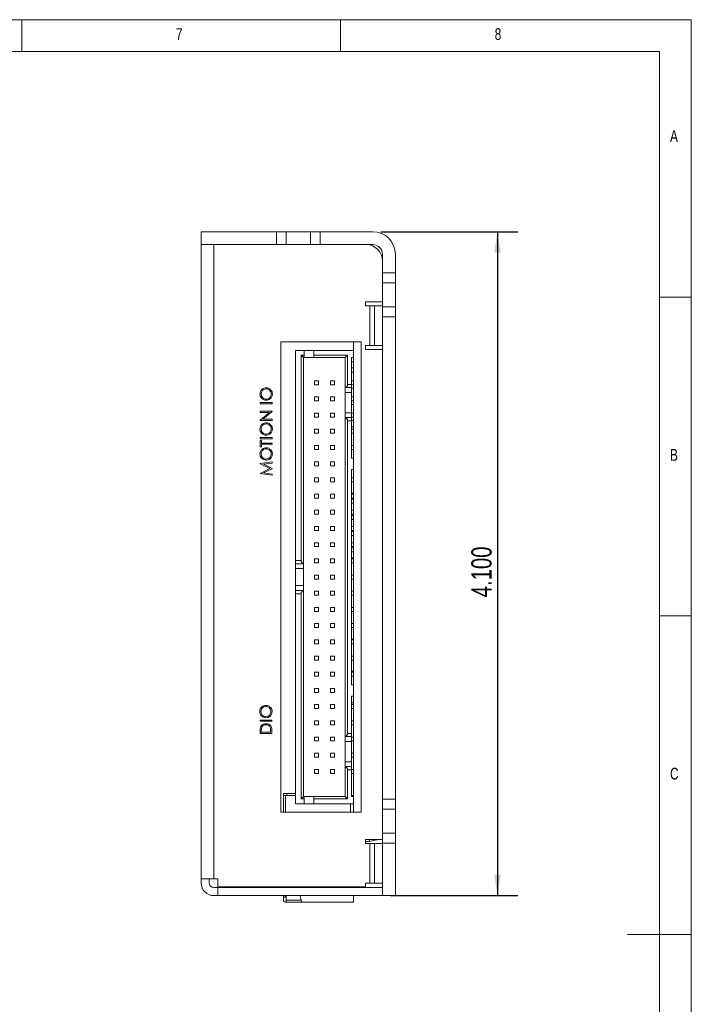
# Model space of a CAD drawing. Header units: inches. Extents: x 0.2 to 16.3, y 0.2 to 11.5.
# Tile 22 of 22: x 12.2 to 16.3, y 5.4 to 11.5. Entities that reach past the tile are written whole.
import ezdxf

# ---------------------------------------------------------------- set-up
doc = ezdxf.new("R2010")
doc.units = ezdxf.units.IN
doc.header["$MEASUREMENT"] = 0
doc.layers.add('FORMAT', color=7, linetype='Continuous')
doc.styles.add('SLDTEXTSTYLE0', font='TXT', dxfattribs={"width": 0.75})
doc.dimstyles.new('SLDDIMSTYLE0', dxfattribs={"dimtxt": 0.125, "dimasz": 0.13, "dimexe": 0, "dimexo": 0.0625, "dimgap": 0.03125, "dimtad": 2, "dimdec": 3, "dimzin": 4, "dimdsep": 46, "dimtxsty": 'Standard', "dimsah": 1, "dimcen": 0.09, "dimadec": 0, "dimazin": 0, "dimtfac": 1, "dimtdec": 3, "dimtofl": 0, "dimtmove": 0, "dimatfit": 3, "dimfxl": 0, "dimtolj": 1, "dimtzin": 12, "dimarcsym": 0})

# ---------------------------------------------------------------- blocks, each defined once
blk = doc.blocks.new('*D13')
at = {"layer": 'FORMAT'}
for p, q in [((14.4217, 10.1871), (15.2666, 10.1871)), ((15.1416, 10.1871), (15.1416, 6.0871)), ((14.4817, 6.0871), (15.2666, 6.0871))]:
    blk.add_line(p, q, dxfattribs=at)
for points in [[(15.1416, 10.1871), (15.1216, 10.0571), (15.1616, 10.0571)], [(15.1416, 6.0871), (15.1616, 6.2171), (15.1216, 6.2171)]]:
    blk.add_solid(points, dxfattribs=at)
at = {"layer": 'FORMAT', "insert": (14.9805, 7.9293), "char_height": 0.125, "attachment_point": 1, "rotation": 90, "style": 'SLDTEXTSTYLE0'}
blk.add_mtext('4.100', dxfattribs=at)

msp = doc.modelspace()

# ---------------------------------------------------------------- linework, layer by layer
at = {"color": 7, "linetype": 'Continuous', "lineweight": 0}
for p, q in [((16.3386, 11.4961), (0.1969, 11.4961)), ((12.2047, 11.4961), (12.2047, 11.2992)), ((14.1732, 11.2992), (14.1732, 11.4961)), ((16.3386, 0.1969), (16.3386, 11.4961)), ((16.1417, 11.2992), (0.3937, 11.2992)), ((16.1417, 11.2992), (16.1417, 2.372)), ((16.3386, 9.7835), (16.1417, 9.7835)), ((16.1417, 7.815), (16.3386, 7.815)), ((16.3386, 5.8465), (15.9449, 5.8465))]:
    msp.add_line(p, q, dxfattribs=at)
at = {"color": 7, "linetype": 'Continuous', "lineweight": 15}
for p, q in [((13.3117, 10.1871), (13.3117, 10.1071)), ((13.7767, 10.1871), (13.3117, 10.1871)), ((13.7767, 10.1071), (13.7767, 10.1871)), ((13.8367, 10.1871), (13.7767, 10.1871)), ((13.8367, 10.1871), (13.8367, 10.1071)), ((13.9867, 10.1871), (13.8367, 10.1871)), ((13.9867, 10.1071), (13.9867, 10.1871)), ((14.0467, 10.1871), (13.9867, 10.1871)), ((14.0467, 10.1871), (14.0467, 10.1071)), ((14.3717, 10.1871), (14.0467, 10.1871)), ((13.3117, 6.1911), (13.3117, 10.1071)), ((13.7767, 10.1071), (13.3117, 10.1071)), ((13.3907, 10.1071), (13.3907, 6.1911)), ((13.8367, 10.1071), (13.7767, 10.1071)), ((13.9867, 10.1071), (13.8367, 10.1071)), ((14.0467, 10.1071), (13.9867, 10.1071)), ((14.3717, 10.1071), (14.0467, 10.1071)), ((14.4317, 9.9321), (14.4317, 10.0471)), ((14.5117, 9.9321), (14.5117, 10.0471)), ((14.5117, 9.9321), (14.4317, 9.9321)), ((14.4317, 9.8721), (14.4317, 9.9321)), ((14.5117, 9.8721), (14.5117, 9.9321)), ((14.4317, 9.8721), (14.5117, 9.8721)), ((14.4317, 9.7221), (14.4317, 9.8721)), ((14.5117, 9.7221), (14.5117, 9.8721)), ((14.3277, 9.7546), (14.4317, 9.7546)), ((14.3277, 9.7296), (14.3277, 9.7546)), ((14.3527, 9.7296), (14.3277, 9.7296)), ((14.3527, 9.4846), (14.3527, 9.7296)), ((14.3817, 9.7296), (14.3527, 9.7296)), ((14.4317, 9.7296), (14.3817, 9.7296)), ((14.3817, 9.4846), (14.3817, 9.7296)), ((14.4317, 9.7221), (14.5117, 9.7221)), ((14.4317, 9.6621), (14.4317, 9.7221)), ((14.5117, 9.6621), (14.5117, 9.7221)), ((14.4317, 9.6621), (14.5117, 9.6621)), ((14.4317, 6.6821), (14.4317, 9.6621)), ((14.5117, 6.6821), (14.5117, 9.6621)), ((13.8047, 9.5071), (14.3007, 9.5071)), ((13.8047, 6.6021), (13.8047, 9.5071)), ((14.2537, 9.4543), (14.2537, 9.5071)), ((14.3007, 9.5071), (14.3007, 6.6021)), ((13.8937, 8.1568), (13.8937, 9.4543)), ((13.8937, 9.4543), (13.9487, 9.4543)), ((13.9287, 9.4243), (13.9487, 9.4243)), ((13.9287, 8.1568), (13.9287, 9.4243)), ((13.9287, 9.4243), (13.9437, 9.4093)), ((13.9487, 9.4243), (13.9487, 9.4543)), ((13.9487, 9.4543), (14.0087, 9.4543)), ((13.9487, 9.4243), (13.9487, 9.4093)), ((14.0087, 9.4543), (14.0087, 9.4243)), ((14.0087, 9.4543), (14.2537, 9.4543)), ((14.0087, 9.4243), (14.2162, 9.4243)), ((14.0087, 9.4093), (14.0087, 9.4243)), ((14.2162, 9.4243), (14.2012, 9.4093)), ((14.2162, 9.4243), (14.2162, 9.2443)), ((14.2537, 9.4543), (14.2537, 9.4093)), ((14.3277, 9.4596), (14.3277, 9.4846)), ((14.3277, 9.4846), (14.3527, 9.4846)), ((14.4317, 9.4596), (14.3277, 9.4596)), ((14.3527, 9.4846), (14.3817, 9.4846)), ((14.3817, 9.4846), (14.4317, 9.4846)), ((13.9437, 8.1375), (13.9437, 9.4093)), ((13.9437, 9.4093), (13.9487, 9.4093)), ((13.9487, 9.4093), (14.0087, 9.4093)), ((14.0087, 9.4093), (14.2012, 9.4093)), ((14.2012, 9.4093), (14.2012, 9.225)), ((14.2412, 9.4093), (14.2537, 9.4093)), ((14.2412, 9.2443), (14.2412, 9.4093)), ((14.2412, 9.3829), (14.2537, 9.3829)), ((14.2537, 8.7893), (14.2537, 9.4093)), ((14.2537, 9.3454), (14.2412, 9.3454)), ((14.2537, 9.3204), (14.2412, 9.3204)), ((14.0114, 9.2421), (14.0114, 9.2666)), ((14.0114, 9.2666), (14.0359, 9.2666)), ((14.0114, 9.2421), (14.0359, 9.2421)), ((14.0359, 9.2421), (14.0359, 9.2666)), ((14.1114, 9.2421), (14.1114, 9.2666)), ((14.1114, 9.2666), (14.1359, 9.2666)), ((14.1114, 9.2421), (14.1359, 9.2421)), ((14.1359, 9.2421), (14.1359, 9.2666)), ((14.2162, 9.2443), (14.2412, 9.2443)), ((14.2412, 9.2666), (14.2537, 9.2666)), ((14.2412, 9.2243), (14.2412, 9.2443)), ((14.2412, 9.2421), (14.2537, 9.2421)), ((14.2012, 9.2243), (14.2012, 9.225)), ((14.2412, 9.2243), (14.2012, 9.2243)), ((14.2012, 9.2243), (14.2012, 9.0393)), ((14.2012, 9.1943), (14.2412, 9.1943)), ((14.2412, 9.1943), (14.2412, 9.2243)), ((14.2537, 9.2204), (14.2412, 9.2204)), ((14.2412, 9.0693), (14.2412, 9.1943)), ((13.6771, 9.1313), (13.7501, 9.1313)), ((13.6771, 9.1248), (13.6771, 9.1313)), ((13.7501, 9.1248), (13.6771, 9.1248)), ((13.7501, 9.1313), (13.7501, 9.1248)), ((14.0114, 9.1421), (14.0114, 9.1666)), ((14.0114, 9.1666), (14.0359, 9.1666)), ((14.0114, 9.1421), (14.0359, 9.1421)), ((14.0359, 9.1421), (14.0359, 9.1666)), ((14.1114, 9.1421), (14.1114, 9.1666)), ((14.1114, 9.1666), (14.1359, 9.1666)), ((14.1114, 9.1421), (14.1359, 9.1421)), ((14.1359, 9.1421), (14.1359, 9.1666)), ((14.2412, 9.1666), (14.2537, 9.1666)), ((14.2412, 9.1421), (14.2537, 9.1421)), ((14.2537, 9.1204), (14.2412, 9.1204)), ((13.6771, 9.0781), (13.7501, 9.0781)), ((13.6771, 9.0715), (13.6771, 9.0781)), ((13.7345, 9.0715), (13.6771, 9.0715)), ((13.6771, 9.0233), (13.7345, 9.0715)), ((13.7501, 9.0766), (13.6928, 9.0285)), ((13.7501, 9.0781), (13.7501, 9.0766)), ((14.0114, 9.0421), (14.0114, 9.0666)), ((14.0114, 9.0666), (14.0359, 9.0666)), ((14.0359, 9.0421), (14.0359, 9.0666)), ((14.1114, 9.0421), (14.1114, 9.0666)), ((14.1114, 9.0666), (14.1359, 9.0666)), ((14.1359, 9.0421), (14.1359, 9.0666)), ((14.2412, 9.0693), (14.2012, 9.0693)), ((14.2412, 9.0393), (14.2412, 9.0693)), ((14.2412, 9.0666), (14.2537, 9.0666)), ((13.6771, 9.022), (13.6771, 9.0233)), ((13.7501, 9.022), (13.6771, 9.022)), ((13.6928, 9.0285), (13.7501, 9.0285)), ((13.7501, 9.0285), (13.7501, 9.022)), ((14.0114, 9.0421), (14.0359, 9.0421)), ((14.1114, 9.0421), (14.1359, 9.0421)), ((14.2012, 9.0387), (14.2012, 9.0393)), ((14.2012, 9.0393), (14.2412, 9.0393)), ((14.2012, 9.0387), (14.2012, 7.07)), ((14.2162, 9.0193), (14.2162, 7.0893)), ((14.2412, 9.0193), (14.2162, 9.0193)), ((14.2412, 9.0421), (14.2537, 9.0421)), ((14.2412, 9.0193), (14.2412, 9.0393)), ((14.2537, 9.0204), (14.2412, 9.0204)), ((14.2412, 8.7893), (14.2412, 9.0193)), ((14.0114, 8.9421), (14.0114, 8.9666)), ((14.0114, 8.9666), (14.0359, 8.9666)), ((14.0114, 8.9421), (14.0359, 8.9421)), ((14.0359, 8.9421), (14.0359, 8.9666)), ((14.1114, 8.9421), (14.1114, 8.9666)), ((14.1114, 8.9666), (14.1359, 8.9666)), ((14.1114, 8.9421), (14.1359, 8.9421)), ((14.1359, 8.9421), (14.1359, 8.9666)), ((14.2537, 8.9829), (14.2412, 8.9829)), ((14.2412, 8.9666), (14.2537, 8.9666)), ((14.2412, 8.9421), (14.2537, 8.9421)), ((13.6771, 8.9154), (13.7501, 8.9154)), ((13.6771, 8.9089), (13.6771, 8.9154)), ((13.7501, 8.9089), (13.6771, 8.9089)), ((13.6771, 8.8976), (13.6846, 8.8976)), ((13.6771, 8.8593), (13.6771, 8.8976)), ((13.6846, 8.8976), (13.6846, 8.8817)), ((13.6846, 8.8817), (13.7501, 8.8817)), ((13.7501, 8.9154), (13.7501, 8.9089)), ((13.7501, 8.8817), (13.7501, 8.8752)), ((13.6846, 8.8593), (13.6771, 8.8593)), ((13.6846, 8.8752), (13.6846, 8.8593)), ((13.7501, 8.8752), (13.6846, 8.8752)), ((14.0114, 8.8421), (14.0114, 8.8666)), ((14.0114, 8.8666), (14.0359, 8.8666)), ((14.0114, 8.8421), (14.0359, 8.8421)), ((14.0359, 8.8421), (14.0359, 8.8666)), ((14.1114, 8.8421), (14.1114, 8.8666)), ((14.1114, 8.8666), (14.1359, 8.8666)), ((14.1114, 8.8421), (14.1359, 8.8421)), ((14.1359, 8.8421), (14.1359, 8.8666)), ((14.2412, 8.8666), (14.2537, 8.8666)), ((14.2412, 8.8421), (14.2537, 8.8421)), ((13.6771, 8.7552), (13.7501, 8.7649)), ((13.6771, 8.7543), (13.6771, 8.7552)), ((13.7501, 8.7583), (13.6976, 8.7513)), ((13.7501, 8.7649), (13.7501, 8.7583)), ((14.0114, 8.7421), (14.0114, 8.7666)), ((14.0114, 8.7666), (14.0359, 8.7666)), ((14.0359, 8.7421), (14.0359, 8.7666)), ((14.1114, 8.7421), (14.1114, 8.7666)), ((14.1114, 8.7666), (14.1359, 8.7666)), ((14.1359, 8.7421), (14.1359, 8.7666)), ((14.2412, 8.7893), (14.2537, 8.7893)), ((14.2537, 8.7193), (14.2537, 8.7893)), ((13.737, 8.7242), (13.6771, 8.7543)), ((13.6771, 8.6941), (13.737, 8.7242)), ((13.7501, 8.7235), (13.6975, 8.6971)), ((13.6975, 8.6971), (13.7501, 8.6901)), ((13.6976, 8.7513), (13.7501, 8.725)), ((13.7501, 8.725), (13.7501, 8.7235)), ((14.0114, 8.7421), (14.0359, 8.7421)), ((14.1114, 8.7421), (14.1359, 8.7421)), ((14.2537, 8.7193), (14.2412, 8.7193)), ((14.2412, 7.3893), (14.2412, 8.7193)), ((14.2537, 7.3893), (14.2537, 8.7193)), ((13.6771, 8.6932), (13.6771, 8.6941)), ((13.7501, 8.6836), (13.6771, 8.6932)), ((13.7501, 8.6901), (13.7501, 8.6836)), ((14.0114, 8.6421), (14.0114, 8.6666)), ((14.0114, 8.6666), (14.0359, 8.6666)), ((14.0114, 8.6421), (14.0359, 8.6421)), ((14.0359, 8.6421), (14.0359, 8.6666)), ((14.1114, 8.6421), (14.1114, 8.6666)), ((14.1114, 8.6666), (14.1359, 8.6666)), ((14.1114, 8.6421), (14.1359, 8.6421)), ((14.1359, 8.6421), (14.1359, 8.6666)), ((14.2412, 8.6666), (14.2537, 8.6666)), ((14.2412, 8.6421), (14.2537, 8.6421)), ((14.2412, 8.5728), (14.2537, 8.5728)), ((14.0114, 8.5421), (14.0114, 8.5666)), ((14.0114, 8.5666), (14.0359, 8.5666)), ((14.0114, 8.5421), (14.0359, 8.5421)), ((14.0359, 8.5421), (14.0359, 8.5666)), ((14.1114, 8.5421), (14.1114, 8.5666)), ((14.1114, 8.5666), (14.1359, 8.5666)), ((14.1114, 8.5421), (14.1359, 8.5421)), ((14.1359, 8.5421), (14.1359, 8.5666)), ((14.2412, 8.5666), (14.2537, 8.5666)), ((14.2412, 8.5421), (14.2537, 8.5421)), ((14.2537, 8.5353), (14.2412, 8.5353)), ((14.0114, 8.4421), (14.0114, 8.4666)), ((14.0114, 8.4666), (14.0359, 8.4666)), ((14.0359, 8.4421), (14.0359, 8.4666)), ((14.1114, 8.4421), (14.1114, 8.4666)), ((14.1114, 8.4666), (14.1359, 8.4666)), ((14.1359, 8.4421), (14.1359, 8.4666)), ((14.2537, 8.5103), (14.2412, 8.5103)), ((14.2412, 8.4666), (14.2537, 8.4666)), ((14.0114, 8.4421), (14.0359, 8.4421)), ((14.1114, 8.4421), (14.1359, 8.4421)), ((14.2412, 8.4421), (14.2537, 8.4421)), ((14.2537, 8.4353), (14.2412, 8.4353)), ((14.2537, 8.4103), (14.2412, 8.4103)), ((14.0114, 8.3421), (14.0114, 8.3666)), ((14.0114, 8.3666), (14.0359, 8.3666)), ((14.0114, 8.3421), (14.0359, 8.3421)), ((14.0359, 8.3421), (14.0359, 8.3666)), ((14.1114, 8.3421), (14.1114, 8.3666)), ((14.1114, 8.3666), (14.1359, 8.3666)), ((14.1114, 8.3421), (14.1359, 8.3421)), ((14.1359, 8.3421), (14.1359, 8.3666)), ((14.2412, 8.3666), (14.2537, 8.3666)), ((14.2412, 8.3421), (14.2537, 8.3421)), ((14.2537, 8.3353), (14.2412, 8.3353)), ((14.2537, 8.3103), (14.2412, 8.3103)), ((14.0114, 8.2421), (14.0114, 8.2666)), ((14.0114, 8.2666), (14.0359, 8.2666)), ((14.0114, 8.2421), (14.0359, 8.2421)), ((14.0359, 8.2421), (14.0359, 8.2666)), ((14.1114, 8.2421), (14.1114, 8.2666)), ((14.1114, 8.2666), (14.1359, 8.2666)), ((14.1114, 8.2421), (14.1359, 8.2421)), ((14.1359, 8.2421), (14.1359, 8.2666)), ((14.2412, 8.2666), (14.2537, 8.2666)), ((14.2412, 8.2421), (14.2537, 8.2421)), ((14.2537, 8.2353), (14.2412, 8.2353)), ((14.2537, 8.2103), (14.2412, 8.2103)), ((13.8937, 8.1568), (13.9287, 8.1568)), ((13.8937, 8.1368), (13.8937, 8.1568)), ((14.0114, 8.1421), (14.0114, 8.1666)), ((14.0114, 8.1666), (14.0359, 8.1666)), ((14.0359, 8.1421), (14.0359, 8.1666)), ((14.1114, 8.1421), (14.1114, 8.1666)), ((14.1114, 8.1666), (14.1359, 8.1666)), ((14.1359, 8.1421), (14.1359, 8.1666)), ((14.2537, 8.1728), (14.2412, 8.1728)), ((14.2412, 8.1666), (14.2537, 8.1666)), ((13.9437, 8.1368), (13.8937, 8.1368)), ((13.8937, 8.1068), (13.8937, 8.1368)), ((13.8937, 8.1068), (13.9437, 8.1068)), ((13.8937, 8.0018), (13.8937, 8.1068)), ((13.9437, 8.1368), (13.9437, 8.1375)), ((13.9437, 7.9718), (13.9437, 8.1368)), ((14.0114, 8.1421), (14.0359, 8.1421)), ((14.1114, 8.1421), (14.1359, 8.1421)), ((14.2412, 8.1421), (14.2537, 8.1421)), ((14.0114, 8.0421), (14.0114, 8.0666)), ((14.0114, 8.0666), (14.0359, 8.0666)), ((14.0114, 8.0421), (14.0359, 8.0421)), ((14.0359, 8.0421), (14.0359, 8.0666)), ((14.1114, 8.0421), (14.1114, 8.0666)), ((14.1114, 8.0666), (14.1359, 8.0666)), ((14.1114, 8.0421), (14.1359, 8.0421)), ((14.1359, 8.0421), (14.1359, 8.0666)), ((14.2412, 8.0666), (14.2537, 8.0666)), ((14.2412, 8.0421), (14.2537, 8.0421)), ((13.9437, 8.0018), (13.8937, 8.0018)), ((13.8937, 7.9718), (13.8937, 8.0018)), ((13.9437, 7.9718), (13.8937, 7.9718)), ((13.8937, 7.9518), (13.8937, 7.9718)), ((13.9437, 7.9718), (13.9437, 7.9712)), ((13.9437, 6.6993), (13.9437, 7.9712)), ((14.0114, 7.9421), (14.0114, 7.9666)), ((14.0114, 7.9666), (14.0359, 7.9666)), ((14.0359, 7.9421), (14.0359, 7.9666)), ((14.1114, 7.9421), (14.1114, 7.9666)), ((14.1114, 7.9666), (14.1359, 7.9666)), ((14.1359, 7.9421), (14.1359, 7.9666)), ((14.2412, 7.9666), (14.2537, 7.9666)), ((13.9287, 7.9518), (13.8937, 7.9518)), ((13.8937, 6.6543), (13.8937, 7.9518)), ((13.9287, 6.6843), (13.9287, 7.9518)), ((14.0114, 7.9421), (14.0359, 7.9421)), ((14.1114, 7.9421), (14.1359, 7.9421)), ((14.2412, 7.9421), (14.2537, 7.9421)), ((14.0114, 7.8421), (14.0114, 7.8666)), ((14.0114, 7.8666), (14.0359, 7.8666)), ((14.0359, 7.8421), (14.0359, 7.8666)), ((14.1114, 7.8421), (14.1114, 7.8666)), ((14.1114, 7.8666), (14.1359, 7.8666)), ((14.1359, 7.8421), (14.1359, 7.8666)), ((14.2412, 7.8666), (14.2537, 7.8666)), ((14.0114, 7.8421), (14.0359, 7.8421)), ((14.1114, 7.8421), (14.1359, 7.8421)), ((14.2412, 7.8421), (14.2537, 7.8421)), ((14.0114, 7.7421), (14.0114, 7.7666)), ((14.0114, 7.7666), (14.0359, 7.7666)), ((14.0114, 7.7421), (14.0359, 7.7421)), ((14.0359, 7.7421), (14.0359, 7.7666)), ((14.1114, 7.7421), (14.1114, 7.7666)), ((14.1114, 7.7666), (14.1359, 7.7666)), ((14.1114, 7.7421), (14.1359, 7.7421)), ((14.1359, 7.7421), (14.1359, 7.7666)), ((14.2412, 7.7666), (14.2537, 7.7666)), ((14.2412, 7.7421), (14.2537, 7.7421)), ((14.0114, 7.6421), (14.0114, 7.6666)), ((14.0114, 7.6666), (14.0359, 7.6666)), ((14.0359, 7.6421), (14.0359, 7.6666)), ((14.1114, 7.6421), (14.1114, 7.6666)), ((14.1114, 7.6666), (14.1359, 7.6666)), ((14.1359, 7.6421), (14.1359, 7.6666)), ((14.2412, 7.6708), (14.2537, 7.6708)), ((14.2412, 7.6666), (14.2537, 7.6666)), ((14.0114, 7.6421), (14.0359, 7.6421)), ((14.1114, 7.6421), (14.1359, 7.6421)), ((14.2412, 7.6421), (14.2537, 7.6421)), ((14.0114, 7.5421), (14.0114, 7.5666)), ((14.0114, 7.5666), (14.0359, 7.5666)), ((14.0114, 7.5421), (14.0359, 7.5421)), ((14.0359, 7.5421), (14.0359, 7.5666)), ((14.1114, 7.5421), (14.1114, 7.5666)), ((14.1114, 7.5666), (14.1359, 7.5666)), ((14.1114, 7.5421), (14.1359, 7.5421)), ((14.1359, 7.5421), (14.1359, 7.5666)), ((14.2412, 7.5666), (14.2537, 7.5666)), ((14.2412, 7.5421), (14.2537, 7.5421)), ((14.0114, 7.4421), (14.0114, 7.4666)), ((14.0114, 7.4666), (14.0359, 7.4666)), ((14.0114, 7.4421), (14.0359, 7.4421)), ((14.0359, 7.4421), (14.0359, 7.4666)), ((14.1114, 7.4421), (14.1114, 7.4666)), ((14.1114, 7.4666), (14.1359, 7.4666)), ((14.1114, 7.4421), (14.1359, 7.4421)), ((14.1359, 7.4421), (14.1359, 7.4666)), ((14.2412, 7.4739), (14.2537, 7.4739)), ((14.2412, 7.4666), (14.2537, 7.4666)), ((14.2412, 7.4421), (14.2537, 7.4421)), ((14.0114, 7.3421), (14.0114, 7.3666)), ((14.0114, 7.3666), (14.0359, 7.3666)), ((14.0359, 7.3421), (14.0359, 7.3666)), ((14.1114, 7.3421), (14.1114, 7.3666)), ((14.1114, 7.3666), (14.1359, 7.3666)), ((14.1359, 7.3421), (14.1359, 7.3666)), ((14.2412, 7.3893), (14.2537, 7.3893)), ((14.2537, 7.3193), (14.2537, 7.3893)), ((14.0114, 7.3421), (14.0359, 7.3421)), ((14.1114, 7.3421), (14.1359, 7.3421)), ((14.2537, 7.3193), (14.2412, 7.3193)), ((14.2412, 7.0893), (14.2412, 7.3193)), ((14.2537, 6.6993), (14.2537, 7.3193)), ((14.0114, 7.2421), (14.0114, 7.2666)), ((14.0114, 7.2666), (14.0359, 7.2666)), ((14.0114, 7.2421), (14.0359, 7.2421)), ((14.0359, 7.2421), (14.0359, 7.2666)), ((14.1114, 7.2421), (14.1114, 7.2666)), ((14.1114, 7.2666), (14.1359, 7.2666)), ((14.1114, 7.2421), (14.1359, 7.2421)), ((14.1359, 7.2421), (14.1359, 7.2666)), ((14.2412, 7.2771), (14.2537, 7.2771)), ((14.2412, 7.2666), (14.2537, 7.2666)), ((14.2412, 7.2421), (14.2537, 7.2421)), ((13.6757, 7.1705), (13.7486, 7.1705)), ((13.6757, 7.164), (13.6757, 7.1705)), ((13.7486, 7.164), (13.6757, 7.164)), ((13.7486, 7.1705), (13.7486, 7.164)), ((14.0114, 7.1421), (14.0114, 7.1666)), ((14.0114, 7.1666), (14.0359, 7.1666)), ((14.0114, 7.1421), (14.0359, 7.1421)), ((14.0359, 7.1421), (14.0359, 7.1666)), ((14.1114, 7.1421), (14.1114, 7.1666)), ((14.1114, 7.1666), (14.1359, 7.1666)), ((14.1114, 7.1421), (14.1359, 7.1421)), ((14.1359, 7.1421), (14.1359, 7.1666)), ((14.2412, 7.1666), (14.2537, 7.1666)), ((14.2412, 7.1421), (14.2537, 7.1421)), ((13.6757, 7.0892), (13.6757, 7.1039)), ((13.7486, 7.0892), (13.6757, 7.0892)), ((13.6831, 7.1009), (13.6831, 7.0957)), ((13.6831, 7.0957), (13.7411, 7.0957)), ((13.7411, 7.0957), (13.7411, 7.1041)), ((13.7486, 7.1118), (13.7486, 7.0892)), ((14.0114, 7.0421), (14.0114, 7.0666)), ((14.0114, 7.0666), (14.0359, 7.0666)), ((14.0359, 7.0421), (14.0359, 7.0666)), ((14.1114, 7.0421), (14.1114, 7.0666)), ((14.1114, 7.0666), (14.1359, 7.0666)), ((14.1359, 7.0421), (14.1359, 7.0666)), ((14.2012, 7.07), (14.2012, 7.0693)), ((14.2412, 7.0693), (14.2012, 7.0693)), ((14.2012, 7.0693), (14.2012, 6.8843)), ((14.2162, 7.0893), (14.2412, 7.0893)), ((14.2412, 7.0693), (14.2412, 7.0893)), ((14.2412, 7.0393), (14.2412, 7.0693)), ((14.2412, 7.0666), (14.2537, 7.0666)), ((14.0114, 7.0421), (14.0359, 7.0421)), ((14.1114, 7.0421), (14.1359, 7.0421)), ((14.2012, 7.0393), (14.2412, 7.0393)), ((14.2412, 7.0421), (14.2537, 7.0421)), ((14.2412, 6.9143), (14.2412, 7.0393)), ((14.0114, 6.9421), (14.0114, 6.9666)), ((14.0114, 6.9666), (14.0359, 6.9666)), ((14.0114, 6.9421), (14.0359, 6.9421)), ((14.0359, 6.9421), (14.0359, 6.9666)), ((14.1114, 6.9421), (14.1114, 6.9666)), ((14.1114, 6.9666), (14.1359, 6.9666)), ((14.1114, 6.9421), (14.1359, 6.9421)), ((14.1359, 6.9421), (14.1359, 6.9666)), ((14.2412, 6.9666), (14.2537, 6.9666)), ((14.2412, 6.9421), (14.2537, 6.9421)), ((14.2412, 6.9143), (14.2012, 6.9143)), ((14.2012, 6.8837), (14.2012, 6.8843)), ((14.2012, 6.8843), (14.2412, 6.8843)), ((14.2012, 6.8837), (14.2012, 6.6993)), ((14.2412, 6.8843), (14.2412, 6.9143)), ((14.2412, 6.8643), (14.2412, 6.8843)), ((14.0114, 6.8421), (14.0114, 6.8666)), ((14.0114, 6.8666), (14.0359, 6.8666)), ((14.0114, 6.8421), (14.0359, 6.8421)), ((14.0359, 6.8421), (14.0359, 6.8666)), ((14.1114, 6.8421), (14.1114, 6.8666)), ((14.1114, 6.8666), (14.1359, 6.8666)), ((14.1114, 6.8421), (14.1359, 6.8421)), ((14.1359, 6.8421), (14.1359, 6.8666)), ((14.2162, 6.8643), (14.2162, 6.6843)), ((14.2412, 6.8643), (14.2162, 6.8643)), ((14.2412, 6.8666), (14.2537, 6.8666)), ((14.2412, 6.6993), (14.2412, 6.8643)), ((14.2412, 6.8421), (14.2537, 6.8421)), ((13.8206, 6.7171), (13.8403, 6.7171)), ((13.8206, 6.7053), (13.8206, 6.7171)), ((13.8206, 6.6021), (13.8206, 6.7053)), ((13.8206, 6.7053), (13.8324, 6.7053)), ((13.8403, 6.7053), (13.8324, 6.7053)), ((13.8324, 6.6021), (13.8324, 6.7053)), ((13.8403, 6.7171), (13.8937, 6.7171)), ((13.8403, 6.7171), (13.8403, 6.7053)), ((13.8403, 6.7053), (13.8937, 6.7053)), ((13.9287, 6.6843), (13.9437, 6.6993)), ((13.9487, 6.6993), (13.9437, 6.6993)), ((13.9487, 6.6993), (13.9487, 6.6843)), ((14.0087, 6.6993), (13.9487, 6.6993)), ((14.0087, 6.6843), (14.0087, 6.6993)), ((14.2012, 6.6993), (14.0087, 6.6993)), ((14.2162, 6.6843), (14.2012, 6.6993)), ((14.2537, 6.7053), (14.2412, 6.7053)), ((14.2537, 6.6993), (14.2412, 6.6993)), ((14.2537, 6.6993), (14.2537, 6.6543)), ((13.8937, 6.6543), (13.9487, 6.6543)), ((13.9287, 6.6843), (13.9487, 6.6843)), ((13.9487, 6.6543), (13.9487, 6.6843)), ((13.9487, 6.6543), (14.0087, 6.6543)), ((14.0087, 6.6843), (14.0087, 6.6543)), ((14.2162, 6.6843), (14.0087, 6.6843)), ((14.0087, 6.6543), (14.2537, 6.6543)), ((14.234, 6.6543), (14.234, 6.6021)), ((14.2537, 6.6021), (14.2537, 6.6543)), ((14.5117, 6.6821), (14.4317, 6.6821)), ((14.4317, 6.6221), (14.4317, 6.6821)), ((14.5117, 6.6221), (14.5117, 6.6821)), ((14.3007, 6.6021), (13.8047, 6.6021)), ((14.4317, 6.6221), (14.5117, 6.6221)), ((14.4317, 6.4721), (14.4317, 6.6221)), ((14.5117, 6.4721), (14.5117, 6.6221)), ((14.4317, 6.4721), (14.5117, 6.4721)), ((14.4317, 6.4121), (14.4317, 6.4721)), ((14.5117, 6.4121), (14.5117, 6.4721)), ((14.3277, 6.4346), (14.4317, 6.4346)), ((14.3277, 6.4096), (14.3277, 6.4346)), ((14.3521, 6.4218), (14.3277, 6.4218)), ((14.3527, 6.4096), (14.3277, 6.4096)), ((14.3521, 6.4222), (14.3521, 6.4346)), ((14.3527, 6.1646), (14.3527, 6.4096)), ((14.3817, 6.4096), (14.3527, 6.4096)), ((14.3529, 6.422), (14.3915, 6.4324)), ((14.4317, 6.4096), (14.3817, 6.4096)), ((14.3817, 6.1646), (14.3817, 6.4096)), ((14.3915, 6.4346), (14.3915, 6.4324)), ((14.4317, 6.0871), (14.4317, 6.4121)), ((14.4317, 6.4121), (14.5117, 6.4121)), ((14.5117, 6.0871), (14.5117, 6.4121)), ((13.3907, 6.1911), (13.3117, 6.1911)), ((13.3117, 6.1661), (13.3117, 6.1911)), ((13.3617, 6.1661), (13.3617, 6.1911)), ((13.3907, 6.1911), (13.4157, 6.1911)), ((13.4157, 6.1911), (13.4157, 6.1406)), ((14.3277, 6.1406), (14.3277, 6.1646)), ((14.3277, 6.1646), (14.3527, 6.1646)), ((14.3527, 6.1646), (14.3817, 6.1646)), ((14.3817, 6.1646), (14.4317, 6.1646)), ((13.3907, 6.1371), (13.4157, 6.1371)), ((13.3907, 6.0871), (13.4157, 6.0871)), ((13.4157, 6.1406), (14.3277, 6.1406)), ((13.4157, 6.0871), (13.4157, 6.1371)), ((13.4157, 6.1371), (14.4317, 6.1371)), ((13.4157, 6.0871), (14.4317, 6.0871)), ((13.8206, 6.1371), (13.8206, 6.1406)), ((13.8206, 6.0773), (13.8206, 6.0871)), ((13.8324, 6.1371), (13.8324, 6.1406)), ((13.8324, 6.0773), (13.8324, 6.0871)), ((13.8364, 6.1406), (13.8364, 6.1371)), ((13.8364, 6.0871), (13.8364, 6.0596)), ((13.9151, 6.1371), (13.9151, 6.1406)), ((13.9348, 6.0478), (13.9205, 6.0871)), ((14.2537, 6.1406), (14.2537, 6.1371)), ((14.2537, 6.0871), (14.2537, 6.0478)), ((14.5117, 6.0871), (14.4317, 6.0871)), ((13.8324, 6.0773), (13.8206, 6.0773)), ((13.8206, 6.0773), (13.8206, 6.0596)), ((13.8364, 6.0773), (13.8324, 6.0773)), ((13.8324, 6.0478), (13.8364, 6.0478)), ((13.8364, 6.0596), (13.8364, 6.0478)), ((13.8364, 6.0596), (13.9305, 6.0596)), ((13.8364, 6.0478), (13.9348, 6.0478)), ((14.2537, 6.0478), (13.9348, 6.0478))]:
    msp.add_line(p, q, dxfattribs=at)
for centre, radius, start, end in [((14.3717, 10.0471), 0.14, 0, 90), ((14.3317, 10.0071), 0.1, 360, 90), ((14.3717, 10.0471), 0.06, 0, 90), ((14.1962, 9.2443), 0.02, 284.47751, 0), ((14.1962, 9.0193), 0.02, 0, 75.52249), ((13.9487, 8.1568), 0.02, 180, 255.52249), ((13.9487, 7.9518), 0.02, 104.47751, 180), ((14.1962, 7.0893), 0.02, 284.47751, 0), ((14.1962, 6.8643), 0.02, 0, 75.52249), ((13.3907, 6.1661), 0.079, 180, 270), ((13.3907, 6.1661), 0.029, 180, 270), ((13.8324, 6.0596), 0.0118, 180, 270)]:
    msp.add_arc(centre, radius, start, end, dxfattribs=at)
for points, knots in [([(13.6753, 9.1842), (13.6759, 9.1899), (13.6771, 9.2013), (13.6874, 9.2141), (13.7001, 9.2218), (13.7091, 9.2226), (13.7136, 9.223)], [0, 0, 0, 0, 0.279769, 0.55936, 0.77957, 1, 1, 1, 1]), ([(13.7139, 9.1463), (13.7083, 9.147), (13.697, 9.1483), (13.6842, 9.1583), (13.6766, 9.1709), (13.6757, 9.1797), (13.6753, 9.1842)], [0, 0, 0, 0, 0.279731, 0.559327, 0.77968, 1, 1, 1, 1]), ([(13.7136, 9.2164), (13.7089, 9.2159), (13.6997, 9.2147), (13.6896, 9.2059), (13.6838, 9.1954), (13.6831, 9.1881), (13.6828, 9.1845)], [0, 0, 0, 0, 0.279468, 0.55887, 0.779516, 1, 1, 1, 1]), ([(13.6828, 9.1845), (13.6833, 9.1799), (13.6845, 9.1707), (13.6927, 9.1601), (13.703, 9.1538), (13.7103, 9.1532), (13.7139, 9.1528)], [0, 0, 0, 0, 0.279628, 0.559351, 0.77963, 1, 1, 1, 1]), ([(13.7136, 9.223), (13.7192, 9.2223), (13.7305, 9.221), (13.7431, 9.2106), (13.7508, 9.1981), (13.7515, 9.1892), (13.7519, 9.1847)], [0, 0, 0, 0, 0.27963, 0.559342, 0.779596, 1, 1, 1, 1]), ([(13.7444, 9.1845), (13.7439, 9.1891), (13.7429, 9.1984), (13.7349, 9.2091), (13.7245, 9.2154), (13.7172, 9.2161), (13.7136, 9.2164)], [0, 0, 0, 0, 0.279827, 0.559389, 0.779654, 1, 1, 1, 1]), ([(13.7519, 9.1847), (13.7513, 9.1791), (13.7501, 9.1678), (13.7397, 9.1552), (13.7272, 9.1475), (13.7184, 9.1467), (13.7139, 9.1463)], [0, 0, 0, 0, 0.279663, 0.559353, 0.779636, 1, 1, 1, 1]), ([(13.7139, 9.1528), (13.7185, 9.1534), (13.7277, 9.1545), (13.7376, 9.1633), (13.7436, 9.1737), (13.7442, 9.1809), (13.7444, 9.1845)], [0, 0, 0, 0, 0.279415, 0.559076, 0.779476, 1, 1, 1, 1]), ([(13.6753, 8.9682), (13.6759, 8.9739), (13.6771, 8.9854), (13.6874, 8.9981), (13.7001, 9.0059), (13.7091, 9.0066), (13.7136, 9.007)], [0, 0, 0, 0, 0.279768, 0.559359, 0.779571, 1, 1, 1, 1]), ([(13.7136, 9.0005), (13.7089, 8.9999), (13.6997, 8.9988), (13.6896, 8.9899), (13.6838, 8.9794), (13.6831, 8.9722), (13.6828, 8.9685)], [0, 0, 0, 0, 0.2794677, 0.5588696, 0.7795152, 1, 1, 1, 1]), ([(13.7136, 9.007), (13.7192, 9.0064), (13.7305, 9.0051), (13.7431, 8.9947), (13.7508, 8.9821), (13.7515, 8.9732), (13.7519, 8.9688)], [0, 0, 0, 0, 0.27963, 0.559344, 0.779597, 1, 1, 1, 1]), ([(13.7444, 8.9685), (13.7439, 8.9732), (13.7429, 8.9824), (13.7349, 8.9932), (13.7245, 8.9995), (13.7172, 9.0001), (13.7136, 9.0005)], [0, 0, 0, 0, 0.2798297, 0.5593896, 0.7796546, 1, 1, 1, 1]), ([(13.7139, 8.9304), (13.7083, 8.931), (13.697, 8.9324), (13.6842, 8.9424), (13.6766, 8.955), (13.6757, 8.9638), (13.6753, 8.9682)], [0, 0, 0, 0, 0.279731, 0.559327, 0.779681, 1, 1, 1, 1]), ([(13.6828, 8.9685), (13.6833, 8.9639), (13.6845, 8.9547), (13.6927, 8.9442), (13.703, 8.9379), (13.7103, 8.9372), (13.7139, 8.9369)], [0, 0, 0, 0, 0.279627, 0.559349, 0.77963, 1, 1, 1, 1]), ([(13.7519, 8.9688), (13.7513, 8.9631), (13.7501, 8.9518), (13.7397, 8.9393), (13.7272, 8.9315), (13.7184, 8.9307), (13.7139, 8.9304)], [0, 0, 0, 0, 0.279663, 0.559353, 0.779636, 1, 1, 1, 1]), ([(13.7139, 8.9369), (13.7185, 8.9375), (13.7277, 8.9386), (13.7376, 8.9474), (13.7436, 8.9577), (13.7442, 8.9649), (13.7444, 8.9685)], [0, 0, 0, 0, 0.279416, 0.559076, 0.779478, 1, 1, 1, 1]), ([(13.6753, 8.814), (13.6759, 8.8197), (13.6771, 8.8311), (13.6874, 8.8439), (13.7001, 8.8516), (13.7091, 8.8524), (13.7136, 8.8528)], [0, 0, 0, 0, 0.2797666, 0.5593589, 0.7795706, 1, 1, 1, 1]), ([(13.7136, 8.8462), (13.7089, 8.8457), (13.6997, 8.8445), (13.6896, 8.8357), (13.6838, 8.8252), (13.6831, 8.8179), (13.6828, 8.8143)], [0, 0, 0, 0, 0.279468, 0.558871, 0.779516, 1, 1, 1, 1]), ([(13.7136, 8.8528), (13.7192, 8.8521), (13.7305, 8.8508), (13.7431, 8.8405), (13.7508, 8.8279), (13.7515, 8.819), (13.7519, 8.8146)], [0, 0, 0, 0, 0.27963, 0.559343, 0.779597, 1, 1, 1, 1]), ([(13.7444, 8.8143), (13.7439, 8.8189), (13.7429, 8.8282), (13.7349, 8.8389), (13.7245, 8.8452), (13.7172, 8.8459), (13.7136, 8.8462)], [0, 0, 0, 0, 0.27983, 0.55939, 0.779654, 1, 1, 1, 1]), ([(13.7139, 8.7761), (13.7083, 8.7768), (13.697, 8.7781), (13.6842, 8.7881), (13.6766, 8.8007), (13.6757, 8.8095), (13.6753, 8.814)], [0, 0, 0, 0, 0.279731, 0.559327, 0.779679, 1, 1, 1, 1]), ([(13.6828, 8.8143), (13.6833, 8.8097), (13.6845, 8.8005), (13.6927, 8.7899), (13.703, 8.7836), (13.7103, 8.783), (13.7139, 8.7827)], [0, 0, 0, 0, 0.279627, 0.55935, 0.77963, 1, 1, 1, 1]), ([(13.7519, 8.8146), (13.7513, 8.8089), (13.7501, 8.7976), (13.7397, 8.785), (13.7272, 8.7773), (13.7184, 8.7765), (13.7139, 8.7761)], [0, 0, 0, 0, 0.279663, 0.559353, 0.779636, 1, 1, 1, 1]), ([(13.7139, 8.7827), (13.7185, 8.7832), (13.7277, 8.7843), (13.7376, 8.7931), (13.7436, 8.8035), (13.7442, 8.8107), (13.7444, 8.8143)], [0, 0, 0, 0, 0.279416, 0.559076, 0.779477, 1, 1, 1, 1]), ([(13.6738, 7.2233), (13.6744, 7.229), (13.6756, 7.2405), (13.6859, 7.2532), (13.6986, 7.261), (13.7076, 7.2618), (13.7121, 7.2621)], [0, 0, 0, 0, 0.279768, 0.559359, 0.779572, 1, 1, 1, 1]), ([(13.7121, 7.2556), (13.7074, 7.255), (13.6982, 7.2539), (13.6881, 7.245), (13.6823, 7.2345), (13.6816, 7.2273), (13.6813, 7.2237)], [0, 0, 0, 0, 0.2794679, 0.5588705, 0.7795157, 1, 1, 1, 1]), ([(13.7121, 7.2621), (13.7177, 7.2615), (13.7291, 7.2602), (13.7416, 7.2498), (13.7493, 7.2372), (13.7501, 7.2284), (13.7504, 7.2239)], [0, 0, 0, 0, 0.279631, 0.559343, 0.779598, 1, 1, 1, 1]), ([(13.743, 7.2237), (13.7424, 7.2283), (13.7414, 7.2375), (13.7334, 7.2483), (13.723, 7.2546), (13.7157, 7.2552), (13.7121, 7.2556)], [0, 0, 0, 0, 0.27983, 0.559389, 0.779653, 1, 1, 1, 1]), ([(13.7124, 7.1855), (13.7068, 7.1861), (13.6956, 7.1875), (13.6827, 7.1975), (13.6751, 7.2101), (13.6742, 7.2189), (13.6738, 7.2233)], [0, 0, 0, 0, 0.279731, 0.559327, 0.77968, 1, 1, 1, 1]), ([(13.6813, 7.2237), (13.6819, 7.219), (13.6831, 7.2098), (13.6912, 7.1993), (13.7015, 7.193), (13.7088, 7.1923), (13.7124, 7.192)], [0, 0, 0, 0, 0.279627, 0.559349, 0.779631, 1, 1, 1, 1]), ([(13.7504, 7.2239), (13.7498, 7.2183), (13.7486, 7.207), (13.7383, 7.1944), (13.7257, 7.1866), (13.7169, 7.1859), (13.7124, 7.1855)], [0, 0, 0, 0, 0.2796633, 0.5593542, 0.7796362, 1, 1, 1, 1]), ([(13.7124, 7.192), (13.717, 7.1926), (13.7262, 7.1937), (13.7361, 7.2025), (13.7421, 7.2128), (13.7427, 7.22), (13.743, 7.2237)], [0, 0, 0, 0, 0.279417, 0.559077, 0.779478, 1, 1, 1, 1]), ([(13.6757, 7.1039), (13.6757, 7.1083), (13.6757, 7.1161), (13.6775, 7.1237), (13.6783, 7.127)], [0, 0, 0, 0, 0.560446, 1, 1, 1, 1]), ([(13.6783, 7.127), (13.6801, 7.1308), (13.6837, 7.1382), (13.696, 7.1472), (13.7066, 7.1483), (13.713, 7.149)], [0, 0, 0, 0, 0.280264, 0.560715, 1, 1, 1, 1]), ([(13.6852, 7.1233), (13.6845, 7.1191), (13.6831, 7.1117), (13.6831, 7.1042), (13.6831, 7.1009)], [0, 0, 0, 0, 0.559543, 1, 1, 1, 1]), ([(13.713, 7.1425), (13.7096, 7.1422), (13.7028, 7.1418), (13.6942, 7.1372), (13.6881, 7.1308), (13.6861, 7.1258), (13.6852, 7.1233)], [0, 0, 0, 0, 0.280179, 0.559765, 0.779795, 1, 1, 1, 1]), ([(13.713, 7.149), (13.7185, 7.1485), (13.7294, 7.1474), (13.7425, 7.138), (13.7482, 7.1247), (13.7484, 7.1161), (13.7486, 7.1118)], [0, 0, 0, 0, 0.280125, 0.559249, 0.778837, 1, 1, 1, 1]), ([(13.7392, 7.1249), (13.738, 7.1279), (13.7354, 7.1337), (13.7262, 7.141), (13.718, 7.1419), (13.713, 7.1425)], [0, 0, 0, 0, 0.2805367, 0.5610145, 1, 1, 1, 1]), ([(13.7411, 7.1041), (13.7411, 7.108), (13.7411, 7.115), (13.7398, 7.1219), (13.7392, 7.1249)], [0, 0, 0, 0, 0.560425, 1, 1, 1, 1]), ([(14.4103, 6.433), (14.4043, 6.4323), (14.3954, 6.4312), (14.3848, 6.43), (14.3813, 6.4297)], [0, 0, 0, 0, 0.676217, 1, 1, 1, 1]), ([(14.4157, 6.4346), (14.4154, 6.4344), (14.4138, 6.4334), (14.4119, 6.4332), (14.4103, 6.433)], [0, 0, 0, 0, 0.1362688, 1, 1, 1, 1])]:
    msp.add_open_spline(points, degree=3, knots=knots, dxfattribs=at)

# ---------------------------------------------------------------- texts
at = {"color": 7, "linetype": 'Continuous', "lineweight": 0, "char_height": 0.0729, "attachment_point": 1, "style": 'SLDTEXTSTYLE0'}
for s, insert in [('7', (13.1562, 11.4436)), ('8', (15.1247, 11.4436)), ('A', (16.2073, 10.8137)), ('B', (16.2073, 8.8452)), ('C', (16.2073, 6.8767))]:
    msp.add_mtext(s, dxfattribs=dict(at, insert=insert))

# ---------------------------------------------------------------- dimensions: what is measured, and where the dimension line sits
at = {"layer": 'FORMAT'}
dim = msp.add_linear_dim(base=(15.1416, 6.0871), p1=(14.3717, 10.1871), p2=(14.4317, 6.0871), angle=90, dimstyle='SLDDIMSTYLE0', dxfattribs=at)
dim.commit()
dim.dimension.update_dxf_attribs({"geometry": '*D13', "text_midpoint": (15.1416, 8.1371), "dimtype": 160})

doc.saveas('drawing.dxf')
